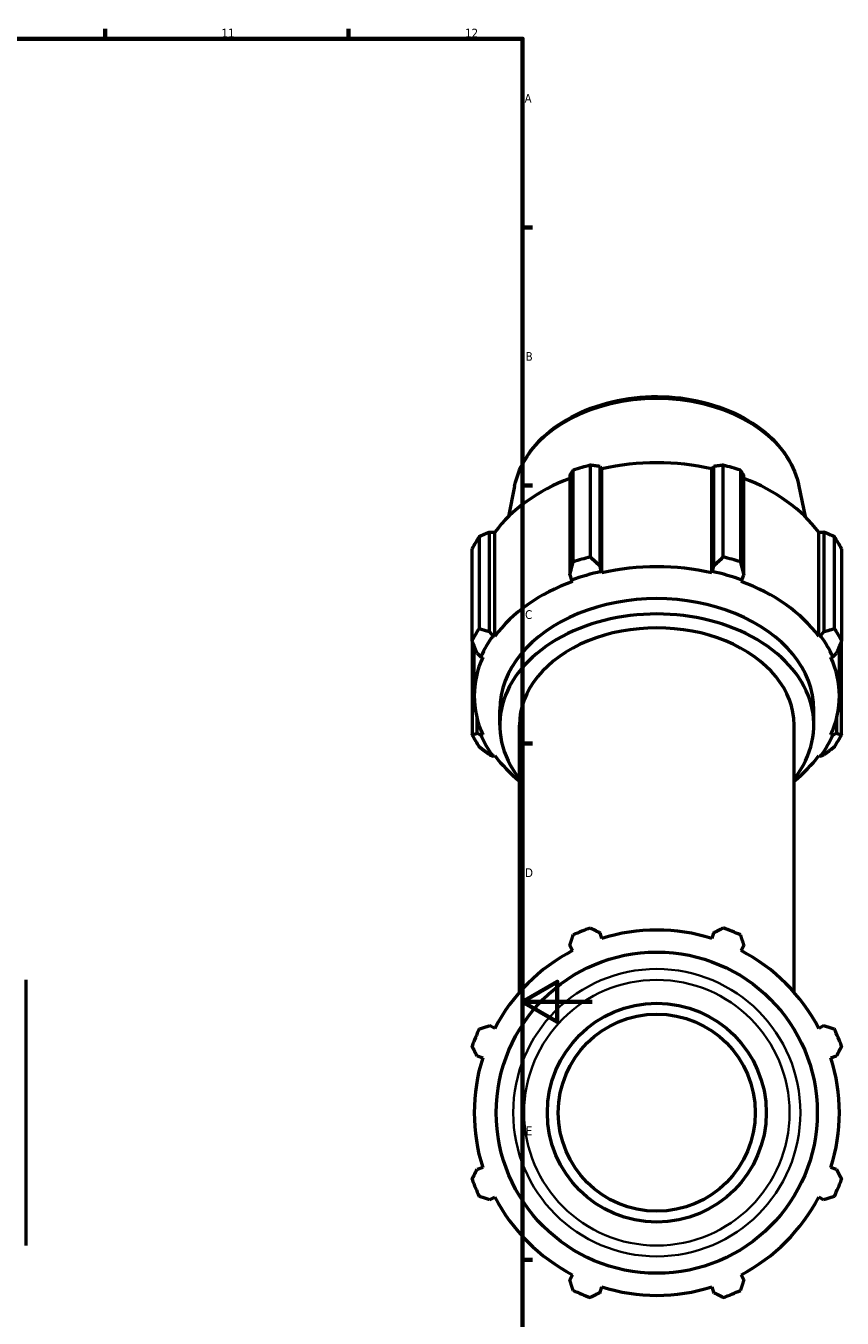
# Model space of a CAD drawing. Header units: millimetres. Extents: x 0 to 914, y 0 to 1132.
# Tile 5 of 7: x 678 to 913, y 206 to 578. Entities that reach past the tile are written whole.
import ezdxf

# ---------------------------------------------------------------- set-up
doc = ezdxf.new("R2010")
doc.units = ezdxf.units.MM
for name, color, linetype, lineweight in [('Border (ISO)', 7, 'Continuous', 70), ('Visible (ISO)', 7, 'Continuous', 50), ('Visible Narrow (ISO)', 7, 'Continuous', 35)]:
    doc.layers.add(name, color=color, linetype=linetype, lineweight=lineweight)
doc.styles.add('Note Text (ISO)', font='tahoma.ttf')

# ---------------------------------------------------------------- blocks, each defined once
blk = doc.blocks.new('Borders Default Border')
at = {"layer": 'Border (ISO)'}
for p, q in [((700.83, 574), (700.83, 576.9)), ((770.92, 574), (770.92, 576.9)), ((821, 519.75), (823.9, 519.75)), ((821, 445.5), (823.9, 445.5)), ((821, 371.25), (823.9, 371.25)), ((821, 222.75), (823.9, 222.75))]:
    blk.add_line(p, q, dxfattribs=at)
at = {"layer": 'Border (ISO)', "flags": 128}
for points in [[(20, 20), (20, 574), (821, 574), (821, 20), (20, 20)], [(841, 297), (821, 297), (831, 302.77), (831, 291.23), (821, 297)]]:
    blk.add_lwpolyline(points, dxfattribs=at)
at = {"layer": 'Border (ISO)', "color": 232, "true_color": 0xca0064, "char_height": 2.5, "attachment_point": 7, "style": 'Note Text (ISO)'}
for s, insert in [('11', (734.37, 574.4)), ('12', (804.46, 574.4)), ('A', (821.59, 555.62)), ('B', (821.89, 481.38)), ('C', (821.73, 407.08)), ('D', (821.73, 332.88)), ('E', (821.94, 258.63))]:
    blk.add_mtext(s, dxfattribs=dict(at, insert=insert))

msp = doc.modelspace()

# ---------------------------------------------------------------- linework, layer by layer
at = {"layer": 'Visible (ISO)'}
for p, q in [((835.5792, 423.5053), (835.5792, 449.9024)), ((840.5117, 451.347), (840.5117, 424.95)), ((843.3326, 422.3388), (843.3326, 450.9795)), ((843.3326, 450.9795), (843.8423, 450.3207)), ((843.8423, 420.3967), (843.8423, 450.3207)), ((875.4435, 450.3207), (875.9532, 450.9795)), ((875.4435, 420.3967), (875.4435, 450.3207)), ((875.9532, 450.9795), (875.9532, 422.3388)), ((878.7742, 424.95), (878.7742, 451.347)), ((883.7066, 449.9024), (883.7066, 423.5053)), ((834.5977, 448.4211), (834.5977, 419.7804)), ((884.6882, 419.7804), (884.6882, 448.4211)), ((818.722, 445.3321), (816.9601, 436.5551)), ((900.5638, 445.3321), (902.3257, 436.5551)), ((811.5314, 403.4701), (811.5314, 432.1108)), ((811.5314, 432.1108), (813.0349, 432.0417)), ((813.0349, 402.1176), (813.0349, 432.0417)), ((906.2509, 432.0417), (907.7544, 432.1108)), ((906.2509, 402.1176), (906.2509, 432.0417)), ((907.7544, 432.1108), (907.7544, 403.4701)), ((808.5235, 430.7711), (808.5235, 404.3741)), ((910.7623, 404.3741), (910.7623, 430.7711)), ((806.4805, 400.8863), (806.4805, 427.2834)), ((912.8053, 427.2834), (912.8053, 400.8863)), ((843.6724, 420.7777), (843.3326, 422.3388)), ((843.8423, 420.3967), (843.6724, 420.7777)), ((875.6134, 420.7777), (875.4435, 420.3967)), ((875.9532, 422.3388), (875.6134, 420.7777)), ((834.5977, 419.7804), (835.1194, 418.2726)), ((835.1194, 418.2726), (835.3803, 417.9182)), ((883.9055, 417.9182), (884.1664, 418.2726)), ((884.1664, 418.2726), (884.6882, 419.7804)), ((812.5338, 402.3021), (811.5314, 403.4701)), ((813.0349, 402.1176), (812.5338, 402.3021)), ((906.7521, 402.3021), (906.2509, 402.1176)), ((907.7544, 403.4701), (906.7521, 402.3021)), ((806.4805, 400.2277), (806.4805, 373.8307)), ((807.0979, 384.9614), (807.0979, 399.3305)), ((912.1879, 384.9614), (912.1879, 399.3305)), ((912.8053, 373.8307), (912.8053, 400.2277)), ((807.9133, 397.2935), (808.991, 396.2542)), ((808.991, 396.2542), (809.5298, 396.1341)), ((909.756, 396.1341), (910.2948, 396.2542)), ((910.2948, 396.2542), (911.3725, 397.2935)), ((814.4429, 376.5869), (814.4429, 380.9945)), ((904.8429, 376.5869), (904.8429, 380.9945)), ((807.9133, 374.2273), (807.9133, 378.4412)), ((820.0929, 299.6926), (820.0929, 376.5869)), ((899.1929, 299.6926), (899.1929, 376.5869)), ((911.3725, 378.4412), (911.3725, 374.2273)), ((808.991, 373.6686), (807.9133, 374.2273)), ((809.5298, 373.7887), (808.991, 373.6686)), ((910.2948, 373.6686), (909.756, 373.7887)), ((911.3725, 374.2273), (910.2948, 373.6686)), ((811.5314, 368.0508), (812.5338, 367.6207)), ((906.7521, 367.6207), (907.7544, 368.0508)), ((812.5338, 367.6207), (813.0349, 367.8052)), ((906.2509, 367.8052), (906.7521, 367.6207)), ((843.8423, 315.2112), (843.3326, 316.8278)), ((875.9532, 316.8278), (875.4435, 315.2112)), ((834.5977, 313.2096), (835.3803, 311.7062)), ((883.9055, 311.7062), (884.6882, 313.2096)), ((678.0312, 303.3099), (678.0312, 226.8864)), ((813.0349, 289.3607), (811.5314, 290.1434)), ((907.7544, 290.1434), (906.2509, 289.3607)), ((807.9133, 281.4085), (809.5298, 280.8988)), ((909.756, 280.8988), (911.3725, 281.4085)), ((809.5298, 249.2976), (807.9133, 248.7879)), ((911.3725, 248.7879), (909.756, 249.2976)), ((811.5314, 240.0529), (813.0349, 240.8356)), ((906.2509, 240.8356), (907.7544, 240.0529)), ((835.3803, 218.4902), (834.5977, 216.9867)), ((884.6882, 216.9867), (883.9055, 218.4902)), ((843.3326, 213.3686), (843.8423, 214.9851)), ((875.4435, 214.9851), (875.9532, 213.3686))]:
    msp.add_line(p, q, dxfattribs=at)
for radius in [46.2062, 31.5, 28.35]:
    msp.add_circle((859.6429, 265.0982), radius, dxfattribs=at)
for radius, start, end in [(56.5, 109.791984, 115.208016), (52.545, 72.5, 107.5), (56.5, 64.791984, 70.208016), (52.545, 117.5, 152.5), (52.545, 27.5, 62.5), (56.5, 154.791984, 160.208016), (56.5, 19.791984, 25.208016), (52.545, 162.5, 197.5), (52.545, 342.5, 17.5), (56.5, 199.791984, 205.208016), (56.5, 334.791984, 340.208016), (52.545, 207.5, 242.5), (52.545, 297.5, 332.5), (56.5, 244.791984, 250.208016), (52.545, 252.5, 287.5), (56.5, 289.791984, 295.208016)]:
    msp.add_arc((859.6429, 265.0982), radius, start, end, dxfattribs=at)
for centre, major_axis, start_param, end_param in [((859.6429, 413.7555), (56.5, 0), 1.91623161, 2.0107592), ((859.6429, 414.8854), (52.545, 0), 1.26536371, 1.87622895), ((859.6429, 413.7555), (56.5, 0), 1.13083345, 1.22536104), ((859.6429, 414.8854), (52.545, 0), 2.06762921, 2.66162711), ((859.6429, 414.8854), (52.545, 0), 0.47996554, 1.07396345), ((859.6429, 413.7555), (-56.5, 0), 5.84322243, 5.93775002), ((859.6429, 413.7555), (56.5, 0), 0.34543529, 0.43996288), ((859.6429, 387.3585), (-56.5, 0), 5.05782427, 5.15235186), ((859.6429, 387.3585), (-56.5, 0), 4.2724261, 4.36695369), ((859.6429, 384.9614), (53.11, 0), 1.87622895, 2.05076187), ((859.6429, 384.9614), (-52.545, 0), 4.40695636, 5.0178216), ((859.6429, 384.9614), (53.11, 0), 1.09083078, 1.26536371), ((859.6429, 384.9614), (-52.545, 0), 5.19235452, 5.80321976), ((859.6429, 384.9614), (-52.545, 0), 3.6215582, 4.23242344), ((859.6429, 380.9945), (-45.2, 0), 3.14159265, 6.28318531), ((859.6429, 376.5869), (-45.2, 0), 2.63623214, 6.78854582), ((859.6429, 387.3585), (-56.5, 0), 5.84322243, 5.93775002), ((859.6429, 384.9614), (-53.11, 0), 5.80321976, 5.97775269), ((859.6429, 376.5869), (-39.55, 0), 3.14159265, 6.28318531), ((859.6429, 384.9614), (53.11, 0), 0.30543262, 0.47996554), ((859.6429, 387.3585), (56.5, 0), 0.34543529, 0.43996288), ((859.6429, 384.9614), (-52.545, 0), 5.97775269, 6.58861793), ((859.6429, 384.9614), (52.545, 0), 5.97775269, 6.58861793), ((859.6429, 387.3585), (-56.5, 0), 0.34543529, 0.43996288), ((859.6429, 384.9614), (-53.11, 0), 0.30543262, 0.47996554), ((859.6429, 384.9614), (53.11, 0), 5.80321976, 5.97775269), ((859.6429, 387.3585), (56.5, 0), 5.84322243, 5.93775002), ((859.6429, 384.9614), (52.545, 0), 3.6215582, 3.86025335), ((859.6429, 384.9614), (52.545, 0), 5.56452461, 5.80321976)]:
    msp.add_ellipse(centre, major_axis=major_axis, ratio=0.70710678, start_param=start_param, end_param=end_param, dxfattribs=at)
msp.add_open_spline([(818.722, 445.3321), (819.3461, 448.4409), (820.6314, 451.4504), (824.4084, 457.1012), (826.9504, 459.7212), (833.0632, 464.3046), (836.668, 466.2428), (844.5396, 469.2044), (848.8122, 470.2182), (857.5752, 471.219), (862.0644, 471.2052), (870.8175, 470.1502), (875.0801, 469.1092), (882.9562, 466.0825), (886.5696, 464.0977), (892.7429, 459.3569), (895.3136, 456.6071), (898.8465, 450.9934), (899.9871, 448.2047), (900.5638, 445.3321)], degree=3, knots=[3.2826003, 3.2826003, 3.2826003, 3.2826003, 3.58311229, 3.58311229, 3.89769572, 3.89769572, 4.2234204, 4.2234204, 4.55226192, 4.55226192, 4.88122882, 4.88122882, 5.21019917, 5.21019917, 5.53901742, 5.53901742, 5.86449537, 5.86449537, 6.14217766, 6.14217766, 6.14217766, 6.14217766], dxfattribs=at)
for points, weights in [([(835.5792, 449.9024), (835.0784, 449.153), (834.5977, 448.4211)], [2.40042970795, 2.43042107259, 2.45877834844]), ([(843.3326, 450.9795), (841.9509, 451.1659), (840.5117, 451.347)], [2.45877834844, 2.43042107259, 2.40042970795]), ([(878.7742, 451.347), (877.3349, 451.1659), (875.9532, 450.9795)], [2.40042970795, 2.43042107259, 2.45877834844]), ([(884.6882, 448.4211), (884.2074, 449.153), (883.7066, 449.9024)], [2.45877834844, 2.43042107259, 2.40042970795]), ([(811.5314, 432.1108), (810.0582, 431.461), (808.5235, 430.7711)], [2.44916063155, 2.42091427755, 2.39104022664]), ([(910.7623, 430.7711), (909.2276, 431.461), (907.7544, 432.1108)], [2.40042970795, 2.43042107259, 2.45877834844]), ([(840.5117, 424.95), (841.9509, 423.6021), (843.3326, 422.3388)], [1.00143450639, 1.00212628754, 1.00199991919]), ([(875.9532, 422.3388), (877.3349, 423.6021), (878.7742, 424.95)], [1.00199991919, 1.00212628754, 1.00143450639]), ([(834.5977, 419.7804), (835.0784, 421.5892), (835.5792, 423.5053)], [1.00205930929, 1.00220665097, 1.00153576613]), ([(883.7066, 423.5053), (884.2074, 421.5892), (884.6882, 419.7804)], [1.00153576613, 1.00220665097, 1.00205930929]), ([(808.5235, 404.3741), (810.0582, 403.8972), (811.5314, 403.4701)], [1.00560820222, 1.00642815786, 1.00642653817]), ([(907.7544, 403.4701), (909.2276, 403.8972), (910.7623, 404.3741)], [1.00574632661, 1.0056263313, 1.0046855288]), ([(807.9133, 397.2935), (807.2115, 399.0376), (806.4805, 400.8863)], [1.00555223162, 1.0053975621, 1.0044223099]), ([(806.6309, 400.5061), (806.5559, 400.3673), (806.4805, 400.2277)], [2.39711714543, 2.39408715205, 2.39104022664]), ([(912.8053, 400.8863), (912.0743, 399.0376), (911.3725, 397.2935)], [1.00560820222, 1.00642815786, 1.00642653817]), ([(912.8053, 400.2277), (912.73, 400.3673), (912.6549, 400.5061)], [2.38165074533, 2.38468570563, 2.3877038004]), ([(806.4805, 373.8307), (807.2115, 374.0174), (807.9133, 374.2273)], [1.00560820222, 1.00642815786, 1.00642653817]), ([(911.3725, 374.2273), (912.0743, 374.0174), (912.8053, 373.8307)], [1.00555223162, 1.0053975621, 1.0044223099]), ([(811.5314, 368.0508), (810.0582, 369.1578), (808.5235, 370.3429)], [1.00574632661, 1.0056263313, 1.0046855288]), ([(910.7623, 370.3429), (909.2276, 369.1578), (907.7544, 368.0508)], [1.00560820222, 1.00642815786, 1.00642653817]), ([(834.5977, 313.2096), (835.0784, 314.6829), (835.5792, 316.2175)], [1.00365647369, 1.00223572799, 1]), ([(840.5117, 318.2606), (841.9509, 317.5296), (843.3326, 316.8278)], [1, 1.00223572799, 1.00365647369]), ([(875.9532, 316.8278), (877.3349, 317.5296), (878.7742, 318.2606)], [1.00365647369, 1.00223572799, 1]), ([(883.7066, 316.2175), (884.2074, 314.6829), (884.6882, 313.2096)], [1, 1.00223572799, 1.00365647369]), ([(808.5235, 289.1619), (810.0582, 289.6626), (811.5314, 290.1434)], [1, 1.00223572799, 1.00365647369]), ([(907.7544, 290.1434), (909.2276, 289.6626), (910.7623, 289.1619)], [1.00365647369, 1.00223572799, 1]), ([(807.9133, 281.4085), (807.2115, 282.7902), (806.4805, 284.2294)], [1.00365647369, 1.00223572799, 1]), ([(912.8053, 284.2294), (912.0743, 282.7902), (911.3725, 281.4085)], [1, 1.00223572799, 1.00365647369]), ([(806.4805, 245.9669), (807.2115, 247.4062), (807.9133, 248.7879)], [1, 1.00223572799, 1.00365647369]), ([(911.3725, 248.7879), (912.0743, 247.4062), (912.8053, 245.9669)], [1.00365647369, 1.00223572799, 1]), ([(811.5314, 240.0529), (810.0582, 240.5337), (808.5235, 241.0345)], [1.00365647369, 1.00223572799, 1]), ([(910.7623, 241.0345), (909.2276, 240.5337), (907.7544, 240.0529)], [1, 1.00223572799, 1.00365647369]), ([(835.5792, 213.9788), (835.0784, 215.5134), (834.5977, 216.9867)], [1, 1.00223572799, 1.00365647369]), ([(884.6882, 216.9867), (884.2074, 215.5134), (883.7066, 213.9788)], [1.00365647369, 1.00223572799, 1]), ([(843.3326, 213.3686), (841.9509, 212.6668), (840.5117, 211.9357)], [1.00365647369, 1.00223572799, 1]), ([(878.7742, 211.9357), (877.3349, 212.6668), (875.9532, 213.3686)], [1, 1.00223572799, 1.00365647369])]:
    msp.add_rational_spline(points, weights, degree=2, dxfattribs=at)
at = {"layer": 'Visible Narrow (ISO)'}
for radius in [41.3311, 38.2117]:
    msp.add_circle((859.6429, 265.0982), radius, dxfattribs=at)
msp.add_ellipse((859.6429, 441.2248), major_axis=(-41.3311, 0), ratio=0.70710678, start_param=3.42557917, end_param=5.99919879, dxfattribs=at)

# ---------------------------------------------------------------- block references
msp.add_blockref('Borders Default Border', (0, 0))

doc.saveas('drawing.dxf')
